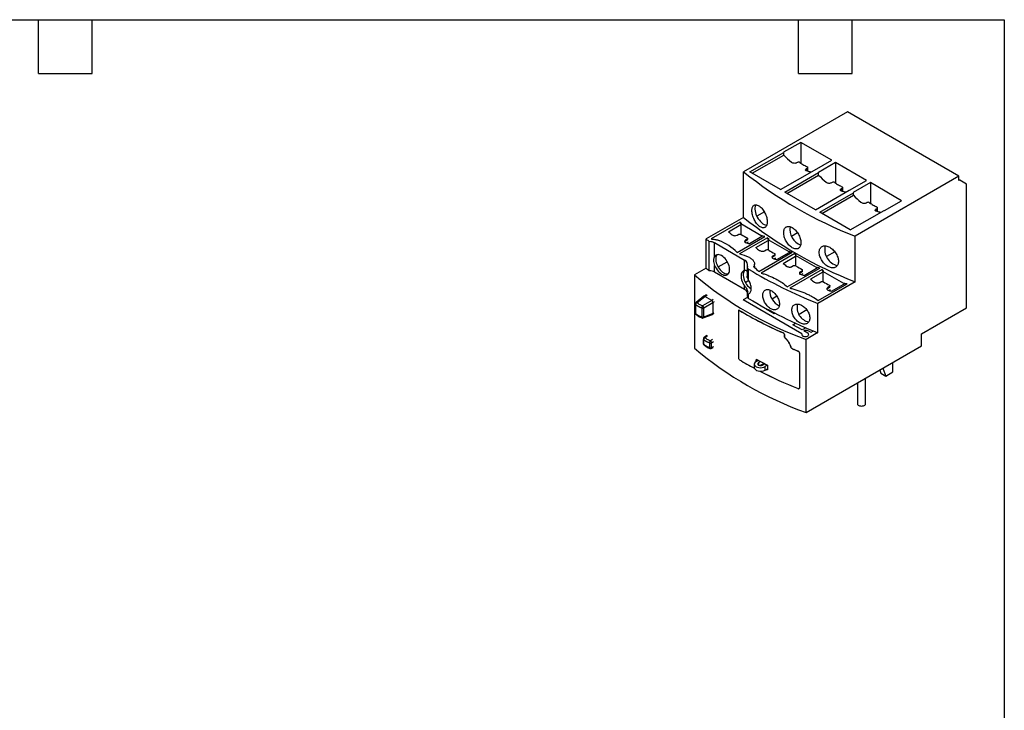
# Model space of a CAD drawing. Header units: inches. Extents: x 0.5 to 21.5, y 0.5 to 16.5.
# Tile 11 of 11: x 10.5 to 21.5, y 8.8 to 16.5. Entities that reach past the tile are written whole.
import ezdxf

# ---------------------------------------------------------------- set-up
doc = ezdxf.new("R2010")
doc.units = ezdxf.units.IN
doc.header["$LTSCALE"] = 2
doc.header["$MEASUREMENT"] = 0
doc.layers.add('TEXT', color=140, linetype='Continuous', lineweight=25)

msp = doc.modelspace()

# ---------------------------------------------------------------- linework, layer by layer
for p, q in [((19.745, 15.47), (18.585, 14.801)), ((20.992, 14.75), (19.745, 15.47)), ((19.224, 15.129), (19.032, 15.018)), ((19.571, 14.928), (19.224, 15.129)), ((19.224, 15.129), (19.224, 14.897)), ((18.656, 14.798), (19.034, 15.016)), ((18.682, 14.784), (19.034, 14.987)), ((19.032, 15.018), (19.034, 15.016)), ((19.034, 14.987), (19.034, 15.016)), ((19.187, 14.905), (19.177, 14.9)), ((19.379, 14.818), (19.571, 14.928)), ((19.614, 14.904), (19.422, 14.793)), ((19.96, 14.703), (19.614, 14.904)), ((19.614, 14.904), (19.614, 14.673)), ((18.585, 14.29), (18.585, 14.801)), ((18.999, 14.601), (18.656, 14.798)), ((18.999, 14.601), (19.377, 14.819)), ((19.046, 14.573), (19.424, 14.791)), ((19.07, 14.559), (19.424, 14.763)), ((19.289, 14.836), (19.298, 14.841)), ((19.289, 14.836), (19.289, 14.809)), ((19.298, 14.811), (19.292, 14.808)), ((19.298, 14.841), (19.298, 14.811)), ((19.304, 14.819), (19.304, 14.849)), ((19.377, 14.819), (19.379, 14.818)), ((19.422, 14.793), (19.424, 14.791)), ((19.424, 14.763), (19.424, 14.791)), ((19.576, 14.681), (19.567, 14.676)), ((19.768, 14.593), (19.96, 14.703)), ((20.004, 14.679), (19.811, 14.568)), ((20.992, 14.75), (19.832, 14.081)), ((20.352, 14.477), (20.004, 14.679)), ((20.004, 14.679), (20.004, 14.448)), ((20.992, 14.701), (20.992, 14.75)), ((21.001, 14.705), (20.992, 14.71)), ((21.001, 14.705), (20.992, 14.701)), ((21.079, 14.66), (21.001, 14.705)), ((21.079, 13.279), (21.079, 14.66)), ((19.388, 14.376), (19.046, 14.573)), ((19.388, 14.376), (19.766, 14.594)), ((19.436, 14.348), (19.814, 14.566)), ((19.46, 14.334), (19.814, 14.538)), ((19.679, 14.612), (19.688, 14.617)), ((19.679, 14.612), (19.679, 14.585)), ((19.688, 14.586), (19.683, 14.583)), ((19.688, 14.617), (19.688, 14.586)), ((19.693, 14.594), (19.693, 14.624)), ((19.766, 14.594), (19.768, 14.593)), ((19.811, 14.568), (19.814, 14.566)), ((19.814, 14.538), (19.814, 14.566)), ((19.966, 14.456), (19.957, 14.45)), ((20.16, 14.366), (20.352, 14.477)), ((18.817, 14.351), (18.732, 14.302)), ((19.778, 14.151), (19.436, 14.348)), ((19.778, 14.151), (20.156, 14.369)), ((20.068, 14.386), (20.077, 14.391)), ((20.068, 14.386), (20.068, 14.359)), ((20.077, 14.361), (20.071, 14.358)), ((20.077, 14.391), (20.077, 14.361)), ((20.083, 14.369), (20.083, 14.398)), ((20.156, 14.369), (20.16, 14.366)), ((18.585, 14.29), (18.166, 14.049)), ((18.545, 14.238), (18.221, 14.051)), ((18.415, 14.13), (18.553, 14.21)), ((18.557, 14.219), (18.545, 14.238)), ((18.553, 14.217), (18.561, 14.222)), ((18.787, 14.082), (18.553, 14.217)), ((18.553, 14.217), (18.553, 14.21)), ((18.553, 14.21), (18.553, 14.102)), ((18.513, 14.091), (18.531, 14.101)), ((19.189, 14.116), (19.122, 14.077)), ((18.166, 13.722), (18.166, 14.049)), ((18.201, 13.694), (18.201, 14.02)), ((18.596, 13.81), (18.261, 14.004)), ((18.261, 13.854), (18.261, 14.004)), ((18.511, 13.898), (18.823, 14.078)), ((18.851, 14.061), (18.539, 13.881)), ((18.626, 14.047), (18.607, 14.036)), ((18.626, 14.037), (18.607, 14.026)), ((18.607, 14.036), (18.607, 14.026)), ((18.636, 14.012), (18.621, 14.004)), ((18.626, 14.047), (18.626, 14.037)), ((18.631, 14.045), (18.631, 14.054)), ((18.787, 14.075), (18.649, 13.995)), ((18.722, 13.953), (18.859, 14.033)), ((18.794, 14.087), (18.787, 14.082)), ((18.787, 14.082), (18.787, 14.075)), ((18.794, 14.079), (18.787, 14.075)), ((18.794, 14.079), (18.794, 14.087)), ((18.863, 14.043), (18.851, 14.061)), ((18.867, 14.045), (18.859, 14.041)), ((19.093, 13.906), (18.859, 14.041)), ((18.859, 14.041), (18.859, 14.033)), ((18.859, 14.033), (18.859, 13.926)), ((19.832, 13.57), (19.832, 14.081)), ((18.754, 13.684), (19.129, 13.901)), ((19.157, 13.885), (18.782, 13.668)), ((18.837, 13.925), (18.819, 13.914)), ((18.938, 13.868), (18.938, 13.877)), ((18.955, 13.818), (19.093, 13.898)), ((19.101, 13.91), (19.093, 13.906)), ((19.093, 13.906), (19.093, 13.898)), ((19.093, 13.898), (19.101, 13.902)), ((19.101, 13.902), (19.101, 13.91)), ((19.169, 13.866), (19.157, 13.885)), ((19.604, 13.906), (19.512, 13.852)), ((18.3, 13.736), (18.402, 13.795)), ((18.596, 13.697), (18.596, 13.81)), ((18.706, 13.746), (18.706, 13.769)), ((18.914, 13.859), (18.932, 13.87)), ((18.932, 13.86), (18.914, 13.849)), ((18.914, 13.859), (18.914, 13.849)), ((18.942, 13.835), (18.927, 13.827)), ((18.932, 13.87), (18.932, 13.86)), ((19.028, 13.776), (19.166, 13.856)), ((19.166, 13.864), (19.173, 13.868)), ((19.4, 13.729), (19.166, 13.864)), ((19.166, 13.864), (19.166, 13.856)), ((19.166, 13.856), (19.166, 13.749)), ((18.166, 13.722), (18.036, 13.647)), ((18.261, 13.677), (18.261, 13.754)), ((18.596, 13.484), (18.261, 13.677)), ((18.625, 13.735), (18.625, 13.633)), ((18.641, 13.59), (18.641, 13.712)), ((18.7, 13.737), (18.7, 13.742)), ((19.072, 13.514), (19.436, 13.724)), ((19.464, 13.708), (19.103, 13.499)), ((19.143, 13.748), (19.125, 13.737)), ((19.22, 13.683), (19.238, 13.693)), ((19.22, 13.683), (19.22, 13.672)), ((19.238, 13.683), (19.22, 13.672)), ((19.248, 13.659), (19.233, 13.65)), ((19.238, 13.693), (19.238, 13.683)), ((19.244, 13.691), (19.244, 13.701)), ((19.262, 13.641), (19.4, 13.721)), ((19.472, 13.679), (19.334, 13.6)), ((19.407, 13.733), (19.4, 13.729)), ((19.4, 13.729), (19.4, 13.721)), ((19.4, 13.721), (19.407, 13.725)), ((19.407, 13.725), (19.407, 13.733)), ((19.476, 13.689), (19.464, 13.708)), ((19.472, 13.687), (19.479, 13.691)), ((19.706, 13.552), (19.472, 13.687)), ((19.472, 13.687), (19.472, 13.679)), ((19.472, 13.679), (19.472, 13.572)), ((18.036, 13.647), (18.036, 12.828)), ((18.603, 13.564), (18.643, 13.587)), ((19.832, 13.57), (19.413, 13.329)), ((19.418, 13.36), (19.742, 13.547)), ((19.431, 13.56), (19.45, 13.571)), ((19.568, 13.465), (19.706, 13.544)), ((19.713, 13.556), (19.706, 13.552)), ((19.706, 13.552), (19.706, 13.544)), ((19.706, 13.544), (19.713, 13.548)), ((19.713, 13.548), (19.713, 13.556)), ((18.596, 13.484), (18.596, 13.525)), ((18.625, 13.439), (18.625, 13.409)), ((18.641, 13.386), (18.641, 13.435)), ((19.544, 13.516), (19.526, 13.506)), ((19.526, 13.506), (19.526, 13.496)), ((19.544, 13.506), (19.526, 13.496)), ((19.554, 13.482), (19.539, 13.473)), ((19.544, 13.516), (19.544, 13.506)), ((19.55, 13.514), (19.55, 13.524)), ((18.045, 13.323), (18.045, 13.22)), ((18.139, 13.408), (18.053, 13.339)), ((18.064, 13.339), (18.15, 13.407)), ((18.228, 13.362), (18.125, 13.303)), ((18.139, 13.279), (18.241, 13.338)), ((18.168, 13.425), (18.14, 13.408)), ((18.15, 13.407), (18.176, 13.423)), ((18.15, 13.407), (18.15, 13.407)), ((18.228, 13.362), (18.15, 13.407)), ((18.244, 13.372), (18.228, 13.362)), ((18.228, 13.362), (18.228, 13.362)), ((18.256, 13.347), (18.241, 13.338)), ((18.241, 13.338), (18.241, 13.338)), ((18.241, 13.338), (18.241, 13.216)), ((18.629, 13.396), (18.58, 13.367)), ((19.237, 12.988), (18.58, 13.367)), ((18.957, 13.408), (18.903, 13.377)), ((19.413, 13.002), (19.413, 13.329)), ((18.048, 13.318), (18.048, 13.215)), ((18.117, 13.278), (18.117, 13.175)), ((18.139, 13.176), (18.139, 13.279)), ((18.241, 13.216), (18.139, 13.176)), ((18.237, 13.207), (18.252, 13.216)), ((18.241, 13.216), (18.256, 13.224)), ((18.241, 13.216), (18.241, 13.216)), ((18.526, 13.242), (18.526, 12.721)), ((18.53, 13.251), (18.529, 13.251)), ((18.54, 13.25), (18.54, 13.25)), ((18.838, 13.264), (18.845, 13.268)), ((18.926, 13.213), (18.838, 13.264)), ((18.937, 13.22), (18.926, 13.213)), ((19.292, 13.255), (19.206, 13.205)), ((20.574, 12.987), (21.079, 13.279)), ((18.134, 13.166), (18.236, 13.206)), ((19.137, 13.091), (19.166, 13.108)), ((19.029, 12.999), (19.029, 12.999)), ((19.239, 13.032), (19.137, 13.091)), ((19.282, 13.057), (19.239, 13.032)), ((19.257, 13.023), (19.261, 13.025)), ((19.302, 12.997), (19.257, 13.023)), ((19.413, 13.002), (19.283, 12.927)), ((19.329, 13.012), (19.34, 13.006)), ((19.34, 13.006), (19.366, 13.022)), ((18.135, 12.932), (18.135, 12.878)), ((18.137, 12.873), (18.137, 12.926)), ((18.173, 12.971), (18.142, 12.947)), ((18.153, 12.947), (18.182, 12.969)), ((18.206, 12.833), (18.206, 12.887)), ((18.238, 12.926), (18.214, 12.912)), ((18.227, 12.888), (18.25, 12.901)), ((18.227, 12.835), (18.227, 12.888)), ((19.043, 12.957), (19.043, 12.976)), ((19.045, 12.956), (19.045, 12.976)), ((19.045, 12.976), (19.045, 12.976)), ((19.045, 12.956), (19.045, 12.956)), ((19.054, 12.938), (19.054, 12.938)), ((19.283, 12.108), (19.283, 12.927)), ((20.574, 12.853), (20.574, 12.987)), ((18.218, 12.824), (18.223, 12.826)), ((18.222, 12.825), (18.245, 12.834)), ((18.25, 12.843), (18.227, 12.835)), ((19.132, 12.822), (19.132, 12.822)), ((19.195, 12.796), (19.195, 12.796)), ((19.212, 12.386), (19.212, 12.773)), ((19.212, 12.773), (19.212, 12.773)), ((19.283, 12.108), (20.574, 12.853)), ((18.724, 12.681), (18.746, 12.694)), ((18.733, 12.701), (18.727, 12.697)), ((18.727, 12.682), (18.727, 12.697)), ((18.775, 12.679), (18.752, 12.665)), ((18.752, 12.665), (18.752, 12.638)), ((20.254, 12.562), (20.254, 12.669)), ((18.704, 12.651), (18.704, 12.611)), ((18.816, 12.658), (18.771, 12.633)), ((18.792, 12.636), (18.785, 12.64)), ((18.797, 12.639), (18.823, 12.655)), ((18.806, 12.652), (18.813, 12.648)), ((18.85, 12.638), (18.825, 12.623)), ((18.825, 12.581), (18.825, 12.623)), ((18.825, 12.581), (18.851, 12.596)), ((18.845, 12.586), (18.839, 12.589)), ((18.845, 12.586), (18.851, 12.589)), ((18.851, 12.634), (18.851, 12.589)), ((20.107, 12.584), (20.12, 12.549)), ((20.142, 12.604), (20.176, 12.517)), ((20.176, 12.517), (20.254, 12.562)), ((19.948, 12.207), (19.948, 12.492)), ((20.12, 12.549), (20.176, 12.517)), ((19.207, 12.376), (19.207, 12.376)), ((19.212, 12.386), (19.212, 12.386)), ((19.857, 12.44), (19.857, 12.207))]:
    msp.add_line(p, q)
at = {"flags": 128}
for points in [[(18.723, 14.432), (18.719, 14.424), (18.714, 14.411), (18.712, 14.397), (18.711, 14.381), (18.713, 14.363), (18.716, 14.345), (18.722, 14.327), (18.729, 14.309), (18.738, 14.291), (18.749, 14.274), (18.761, 14.258), (18.774, 14.244), (18.787, 14.231), (18.801, 14.22), (18.816, 14.212), (18.83, 14.207), (18.843, 14.203), (18.844, 14.203)], [(18.261, 13.754), (18.268, 13.737), (18.277, 13.721), (18.288, 13.705), (18.299, 13.69), (18.312, 13.677), (18.325, 13.666), (18.338, 13.657), (18.351, 13.65), (18.364, 13.646), (18.377, 13.644), (18.389, 13.645), (18.399, 13.649), (18.408, 13.655), (18.416, 13.663), (18.422, 13.674), (18.426, 13.686), (18.428, 13.7), (18.428, 13.716), (18.426, 13.732), (18.422, 13.749), (18.416, 13.767), (18.408, 13.784), (18.399, 13.8), (18.389, 13.816), (18.377, 13.83), (18.364, 13.843), (18.351, 13.854), (18.338, 13.863), (18.325, 13.869), (18.312, 13.873), (18.299, 13.874), (18.288, 13.873), (18.277, 13.869), (18.268, 13.863), (18.261, 13.854)], [(18.289, 13.873), (18.286, 13.87), (18.28, 13.859), (18.276, 13.847), (18.274, 13.833), (18.274, 13.818), (18.276, 13.801), (18.279, 13.784), (18.285, 13.767), (18.293, 13.75), (18.302, 13.733), (18.312, 13.717), (18.324, 13.703), (18.336, 13.69), (18.349, 13.679), (18.363, 13.67), (18.376, 13.663), (18.389, 13.659), (18.401, 13.658), (18.413, 13.659)], [(18.596, 13.697), (18.585, 13.693), (18.576, 13.687), (18.568, 13.679), (18.562, 13.668), (18.558, 13.656), (18.556, 13.642), (18.556, 13.626), (18.558, 13.609), (18.562, 13.592), (18.568, 13.575), (18.576, 13.557), (18.585, 13.541), (18.596, 13.525)], [(18.595, 13.696), (18.592, 13.693), (18.586, 13.683), (18.582, 13.67), (18.58, 13.656), (18.58, 13.641), (18.582, 13.624), (18.586, 13.607), (18.591, 13.59), (18.599, 13.573), (18.608, 13.556), (18.618, 13.541), (18.63, 13.526), (18.642, 13.513), (18.655, 13.502), (18.669, 13.493), (18.671, 13.492)], [(18.045, 13.323), (18.045, 13.324), (18.045, 13.325)], [(19.237, 12.988), (19.235, 12.982), (19.236, 12.976), (19.24, 12.97), (19.246, 12.964), (19.255, 12.961), (19.266, 12.958), (19.277, 12.958), (19.288, 12.959), (19.298, 12.962), (19.306, 12.967), (19.311, 12.973), (19.313, 12.979), (19.312, 12.985), (19.309, 12.991), (19.302, 12.997)], [(19.857, 12.207), (19.857, 12.205), (19.86, 12.199), (19.865, 12.193), (19.872, 12.188), (19.881, 12.184), (19.892, 12.182), (19.903, 12.181), (19.914, 12.182), (19.925, 12.184), (19.934, 12.188), (19.941, 12.193), (19.946, 12.199), (19.948, 12.206), (19.948, 12.207)]]:
    msp.add_lwpolyline(points, dxfattribs=at)
for centre, radius, start, end in [((21.518, 18.441), 4.675, 231.1426, 248.8627), ((19.294, 14.82), 0.0099, 294.3747, 354.3053), ((19.684, 14.595), 0.0099, 294.3747, 354.3053), ((20.073, 14.37), 0.0099, 294.3747, 354.3053), ((21.518, 17.931), 4.675, 231.1426, 248.8627), ((18.942, 14.72), 0.791, 228.2508, 232.1883), ((18.888, 14.593), 0.593, 236.2756, 243.7298), ((19.294, 14.159), 0.192, 171.6951, 248.3649), ((20.44, 16.785), 3.558, 230.2834, 231.0109), ((18.196, 13.883), 0.137, 61.641, 87.7283), ((18.125, 13.536), 0.529, 43.1257, 69.5903), ((18.618, 14.005), 0.0237, 117.321, 152.62), ((18.756, 14.398), 0.416, 249.1322, 255.1723), ((18.622, 14.046), 0.0099, 294.3747, 354.3052), ((18.321, 13.126), 0.787, 65.3684, 73.8966), ((19.248, 14.543), 0.791, 228.2508, 232.1883), ((19.195, 14.417), 0.593, 236.2756, 243.7298), ((19.67, 13.927), 0.178, 165.2612, 258.4961), ((18.578, 13.762), 0.0519, 340.4163, 69.273), ((18.925, 13.828), 0.0237, 117.321, 152.62), ((19.062, 14.221), 0.416, 249.1322, 255.1723), ((18.928, 13.869), 0.0099, 294.3747, 354.3052), ((19.554, 14.366), 0.791, 228.2508, 232.1883), ((20.44, 16.459), 3.558, 230.2834, 231.0109), ((18.196, 13.557), 0.137, 61.641, 87.7283), ((18.651, 13.735), 0.0255, 159.8918, 247.4279), ((21.341, 18.186), 5.226, 238.8852, 248.3527), ((19.501, 14.24), 0.593, 236.2756, 243.7298), ((19.231, 13.651), 0.0237, 117.321, 152.62), ((19.368, 14.044), 0.416, 249.1322, 255.1723), ((19.234, 13.692), 0.0099, 294.3747, 354.3052), ((20.642, 16.722), 4.031, 229.7129, 250.2944), ((19.861, 14.19), 0.791, 228.2508, 232.1883), ((19.807, 14.063), 0.593, 236.2756, 243.7298), ((18.566, 13.423), 0.0678, 21.1594, 63.2366), ((19.057, 13.467), 0.18, 175.9713, 245.7314), ((19.537, 13.475), 0.0237, 117.321, 152.62), ((19.674, 13.867), 0.416, 249.1322, 255.1723), ((19.54, 13.515), 0.0099, 294.3747, 354.3052), ((18.053, 13.324), 0.00778, 181.4364, 225.334), ((18.058, 13.33), 0.0105, 57.733, 121.4191), ((18.654, 13.412), 0.0292, 185.3714, 243.8689), ((21.341, 17.859), 5.226, 238.8852, 248.3527), ((18.053, 13.22), 0.008, 182.0608, 224.7095), ((18.126, 13.308), 0.0315, 253.0792, 293.8459), ((18.105, 13.276), 0.0336, 28.8887, 53.1549), ((18.106, 13.275), 0.0336, 6.8467, 31.1107), ((20.793, 17.033), 4.403, 239.2185, 246.3539), ((20.794, 17.033), 4.404, 239.2182, 246.3752), ((19.345, 13.281), 0.162, 165.5333, 258.8418), ((18.126, 13.205), 0.0315, 253.0793, 293.8454), ((18.129, 13.175), 0.0102, 297.2127, 3.3887), ((19.275, 12.908), 0.118, 62.4432, 96.8655), ((18.143, 12.932), 0.00776, 181.4403, 225.0278), ((18.148, 12.938), 0.0105, 57.7145, 121.5989), ((18.215, 12.918), 0.0323, 253.5821, 273.7797), ((18.192, 12.883), 0.0362, 7.4737, 52.5261), ((18.216, 12.914), 0.0285, 272.8135, 294.7844), ((20.642, 15.903), 4.031, 229.7129, 250.2944), ((18.143, 12.878), 0.00798, 182.0114, 224.4153), ((18.215, 12.864), 0.0323, 253.5818, 273.7794), ((18.216, 12.861), 0.0285, 272.8141, 294.784), ((18.217, 12.834), 0.0102, 297.1567, 3.395), ((21.088, 17.555), 5.122, 247.5197, 248.2855), ((21.089, 17.557), 5.124, 247.5401, 248.3058), ((20.658, 16.238), 4.126, 239.1109, 241.7479), ((20.658, 16.237), 4.125, 239.1098, 241.7474), ((20.802, 16.62), 4.432, 242.1675, 243.7978), ((20.947, 16.8), 4.758, 242.7414, 248.3731), ((20.947, 16.8), 4.758, 242.7415, 248.3939)]:
    msp.add_arc(centre, radius, start, end)
for centre, major_axis, ratio, start_param, end_param in [((19.107, 14.402), (0.63, 0), 0.577288, 3.60943, 3.661379), ((19.107, 14.402), (0.63, 0), 0.577288, 4.192603, 4.244551), ((19.413, 14.225), (0.63, 0), 0.577288, 3.60943, 3.661379), ((19.413, 14.225), (0.63, 0), 0.577288, 4.192603, 4.244551), ((19.72, 14.049), (0.63, 0), 0.577288, 3.60943, 3.661379), ((19.72, 14.049), (0.63, 0), 0.577288, 4.192603, 4.244551), ((20.026, 13.872), (0.63, 0), 0.577288, 3.60943, 3.661379), ((20.026, 13.872), (0.63, 0), 0.577288, 4.192603, 4.244551), ((18.15, 13.392), (-0.0111, 0.0163), 0.575205, 5.458358, 6.326494), ((18.228, 13.347), (-0.0098, 0.017), 0.527063, 3.930867, 5.494067), ((18.228, 13.224), (-0.0085, 0.0178), 0.575197, 3.098285, 3.966582), ((18.775, 12.652), (0.0709, 0.0017), 0.592198, 2.342403, 5.483996), ((18.775, 12.652), (0.0315, 0.0007), 0.592198, 2.342403, 5.483996), ((18.775, 12.61), (0.0709, -0.0016), 0.561981, 3.154013, 5.510207)]:
    msp.add_ellipse(centre, major_axis=major_axis, ratio=ratio, start_param=start_param, end_param=end_param)
for points, knots in [([(19.034, 14.987), (19.062, 14.957), (19.09, 14.931), (19.12, 14.907), (19.121, 14.906), (19.122, 14.905)], [0, 0, 0, 0, 0.25, 0.25, 0.2586444, 0.2586444, 0.2586444, 0.2586444]), ([(19.177, 14.9), (19.174, 14.898), (19.169, 14.896), (19.16, 14.894), (19.155, 14.894), (19.144, 14.895), (19.139, 14.896), (19.13, 14.9), (19.125, 14.902), (19.122, 14.905)], [0, 0, 0, 0, 0.25, 0.25, 0.5, 0.5, 0.75, 0.75, 1, 1, 1, 1]), ([(19.214, 14.903), (19.211, 14.906), (19.206, 14.907), (19.195, 14.908), (19.19, 14.907), (19.187, 14.905)], [0, 0, 0, 0, 0.5, 0.5, 1, 1, 1, 1]), ([(19.214, 14.903), (19.229, 14.893), (19.244, 14.884), (19.271, 14.868), (19.285, 14.861), (19.298, 14.855)], [0.3770091, 0.3770091, 0.3770091, 0.3770091, 0.5, 0.5, 0.6138806, 0.6138806, 0.6138806, 0.6138806]), ([(19.289, 14.809), (19.285, 14.81), (19.282, 14.812), (19.278, 14.816), (19.277, 14.819), (19.277, 14.826), (19.281, 14.832), (19.289, 14.836)], [0, 0, 0, 0, 0.25, 0.25, 0.5, 0.5, 1, 1, 1, 1]), ([(19.338, 14.796), (19.335, 14.797), (19.319, 14.799), (19.302, 14.805), (19.289, 14.809)], [0, 0, 0, 0, 0.195411, 1, 1, 1, 1]), ([(19.298, 14.841), (19.302, 14.843), (19.304, 14.846), (19.304, 14.851), (19.302, 14.854), (19.298, 14.855)], [0, 0, 0, 0, 0.5, 0.5, 1, 1, 1, 1]), ([(19.424, 14.763), (19.451, 14.734), (19.478, 14.708), (19.509, 14.683), (19.51, 14.682), (19.512, 14.681)], [0, 0, 0, 0, 0.25, 0.25, 0.2627683, 0.2627683, 0.2627683, 0.2627683]), ([(19.567, 14.676), (19.563, 14.674), (19.559, 14.672), (19.55, 14.67), (19.544, 14.67), (19.534, 14.671), (19.529, 14.672), (19.519, 14.676), (19.515, 14.678), (19.512, 14.681)], [0, 0, 0, 0, 0.25, 0.25, 0.5, 0.5, 0.75, 0.75, 1, 1, 1, 1]), ([(19.604, 14.679), (19.601, 14.682), (19.595, 14.683), (19.585, 14.684), (19.58, 14.683), (19.576, 14.681)], [0, 0, 0, 0, 0.5, 0.5, 1, 1, 1, 1]), ([(19.604, 14.679), (19.618, 14.67), (19.632, 14.661), (19.66, 14.645), (19.674, 14.637), (19.688, 14.631)], [0.3820082, 0.3820082, 0.3820082, 0.3820082, 0.5, 0.5, 0.6188676, 0.6188676, 0.6188676, 0.6188676]), ([(19.679, 14.585), (19.675, 14.586), (19.672, 14.588), (19.668, 14.592), (19.667, 14.594), (19.667, 14.602), (19.671, 14.607), (19.679, 14.612)], [0, 0, 0, 0, 0.25, 0.25, 0.5, 0.5, 1, 1, 1, 1]), ([(19.728, 14.572), (19.725, 14.572), (19.709, 14.574), (19.692, 14.58), (19.679, 14.585)], [0, 0, 0, 0, 0.2046205, 1, 1, 1, 1]), ([(19.688, 14.617), (19.691, 14.619), (19.693, 14.622), (19.693, 14.627), (19.691, 14.629), (19.688, 14.631)], [0, 0, 0, 0, 0.5, 0.5, 1, 1, 1, 1]), ([(19.814, 14.538), (19.84, 14.51), (19.867, 14.484), (19.897, 14.459), (19.899, 14.457), (19.901, 14.456)], [0, 0, 0, 0, 0.25, 0.25, 0.2666874, 0.2666874, 0.2666874, 0.2666874]), ([(18.678, 14.366), (18.678, 14.358), (18.679, 14.351), (18.681, 14.335), (18.683, 14.326), (18.687, 14.309), (18.689, 14.301), (18.696, 14.284), (18.699, 14.275), (18.707, 14.259), (18.711, 14.251), (18.72, 14.236), (18.725, 14.229), (18.735, 14.216), (18.741, 14.21), (18.752, 14.199), (18.757, 14.194), (18.768, 14.186), (18.774, 14.182), (18.785, 14.177), (18.79, 14.175), (18.801, 14.173), (18.806, 14.173), (18.816, 14.175), (18.82, 14.176), (18.828, 14.181), (18.832, 14.184), (18.838, 14.192), (18.841, 14.196), (18.846, 14.207), (18.847, 14.213), (18.85, 14.226), (18.85, 14.233), (18.85, 14.247), (18.85, 14.255), (18.847, 14.271), (18.846, 14.28), (18.841, 14.296), (18.838, 14.305), (18.832, 14.322), (18.828, 14.33), (18.82, 14.346), (18.816, 14.354), (18.806, 14.369), (18.801, 14.376), (18.791, 14.389), (18.785, 14.395), (18.774, 14.406), (18.769, 14.411), (18.757, 14.419), (18.752, 14.422), (18.741, 14.427), (18.735, 14.429), (18.725, 14.431), (18.72, 14.432), (18.711, 14.43), (18.707, 14.429), (18.699, 14.425), (18.696, 14.422), (18.69, 14.414), (18.687, 14.409), (18.681, 14.394), (18.678, 14.381), (18.678, 14.366)], [0, 0, 0, 0, 0.03125, 0.03125, 0.0625, 0.0625, 0.09375, 0.09375, 0.125, 0.125, 0.15625, 0.15625, 0.1875, 0.1875, 0.21875, 0.21875, 0.25, 0.25, 0.28125, 0.28125, 0.3125, 0.3125, 0.34375, 0.34375, 0.375, 0.375, 0.40625, 0.40625, 0.4375, 0.4375, 0.46875, 0.46875, 0.5, 0.5, 0.53125, 0.53125, 0.5625, 0.5625, 0.59375, 0.59375, 0.625, 0.625, 0.65625, 0.65625, 0.6875, 0.6875, 0.71875, 0.71875, 0.75, 0.75, 0.78125, 0.78125, 0.8125, 0.8125, 0.84375, 0.84375, 0.875, 0.875, 0.90625, 0.90625, 0.9375, 0.9375, 1, 1, 1, 1]), ([(19.957, 14.45), (19.953, 14.448), (19.949, 14.447), (19.939, 14.445), (19.934, 14.445), (19.924, 14.446), (19.919, 14.447), (19.909, 14.45), (19.905, 14.453), (19.901, 14.456)], [0, 0, 0, 0, 0.25, 0.25, 0.5, 0.5, 0.75, 0.75, 1, 1, 1, 1]), ([(19.994, 14.454), (19.99, 14.456), (19.985, 14.458), (19.975, 14.459), (19.97, 14.458), (19.966, 14.456)], [0, 0, 0, 0, 0.5, 0.5, 1, 1, 1, 1]), ([(19.994, 14.454), (20.007, 14.445), (20.021, 14.436), (20.048, 14.42), (20.063, 14.412), (20.077, 14.405)], [0.3869711, 0.3869711, 0.3869711, 0.3869711, 0.5, 0.5, 0.6239356, 0.6239356, 0.6239356, 0.6239356]), ([(20.068, 14.359), (20.065, 14.36), (20.062, 14.362), (20.058, 14.366), (20.057, 14.368), (20.057, 14.376), (20.061, 14.381), (20.068, 14.386)], [0, 0, 0, 0, 0.25, 0.25, 0.5, 0.5, 1, 1, 1, 1]), ([(20.116, 14.346), (20.113, 14.346), (20.098, 14.348), (20.082, 14.354), (20.068, 14.359)], [0, 0, 0, 0, 0.1815621, 1, 1, 1, 1]), ([(20.077, 14.391), (20.081, 14.393), (20.083, 14.396), (20.083, 14.401), (20.081, 14.404), (20.077, 14.405)], [0, 0, 0, 0, 0.5, 0.5, 1, 1, 1, 1]), ([(18.457, 14.095), (18.461, 14.092), (18.465, 14.09), (18.475, 14.087), (18.48, 14.086), (18.495, 14.084), (18.505, 14.087), (18.513, 14.091)], [0, 0, 0, 0, 0.25, 0.25, 0.5, 0.5, 1, 1, 1, 1]), ([(18.531, 14.101), (18.535, 14.103), (18.54, 14.104), (18.55, 14.104), (18.555, 14.102), (18.559, 14.1)], [0, 0, 0, 0, 0.5, 0.5, 1, 1, 1, 1]), ([(19.033, 14.121), (19.033, 14.113), (19.033, 14.105), (19.036, 14.09), (19.038, 14.081), (19.042, 14.065), (19.045, 14.057), (19.052, 14.04), (19.056, 14.032), (19.065, 14.016), (19.07, 14.009), (19.08, 13.994), (19.086, 13.987), (19.097, 13.975), (19.103, 13.969), (19.116, 13.959), (19.122, 13.954), (19.134, 13.947), (19.141, 13.944), (19.153, 13.94), (19.159, 13.938), (19.171, 13.937), (19.177, 13.937), (19.188, 13.939), (19.193, 13.941), (19.202, 13.947), (19.206, 13.95), (19.213, 13.958), (19.216, 13.963), (19.221, 13.974), (19.223, 13.98), (19.226, 13.993), (19.226, 14), (19.226, 14.015), (19.226, 14.022), (19.223, 14.038), (19.221, 14.046), (19.216, 14.063), (19.213, 14.071), (19.206, 14.087), (19.202, 14.095), (19.193, 14.111), (19.188, 14.118), (19.177, 14.133), (19.171, 14.139), (19.16, 14.152), (19.153, 14.157), (19.141, 14.167), (19.135, 14.172), (19.122, 14.179), (19.116, 14.182), (19.103, 14.187), (19.097, 14.188), (19.086, 14.189), (19.08, 14.189), (19.07, 14.187), (19.065, 14.186), (19.056, 14.181), (19.052, 14.177), (19.045, 14.169), (19.042, 14.165), (19.035, 14.149), (19.033, 14.135), (19.033, 14.121)], [0, 0, 0, 0, 0.03125, 0.03125, 0.0625, 0.0625, 0.09375, 0.09375, 0.125, 0.125, 0.15625, 0.15625, 0.1875, 0.1875, 0.21875, 0.21875, 0.25, 0.25, 0.28125, 0.28125, 0.3125, 0.3125, 0.34375, 0.34375, 0.375, 0.375, 0.40625, 0.40625, 0.4375, 0.4375, 0.46875, 0.46875, 0.5, 0.5, 0.53125, 0.53125, 0.5625, 0.5625, 0.59375, 0.59375, 0.625, 0.625, 0.65625, 0.65625, 0.6875, 0.6875, 0.71875, 0.71875, 0.75, 0.75, 0.78125, 0.78125, 0.8125, 0.8125, 0.84375, 0.84375, 0.875, 0.875, 0.90625, 0.90625, 0.9375, 0.9375, 1, 1, 1, 1]), ([(18.231, 14.047), (18.238, 14.047), (18.245, 14.046), (18.259, 14.045), (18.266, 14.044), (18.286, 14.04), (18.298, 14.036), (18.31, 14.032)], [0, 0, 0, 0, 0.25, 0.25, 0.5, 0.5, 1, 1, 1, 1]), ([(18.607, 14.036), (18.604, 14.034), (18.601, 14.032), (18.597, 14.026), (18.596, 14.024), (18.596, 14.019), (18.597, 14.016), (18.601, 14.012), (18.604, 14.01), (18.607, 14.008)], [0, 0, 0, 0, 0.25, 0.25, 0.5, 0.5, 0.75, 0.75, 1, 1, 1, 1]), ([(18.626, 14.061), (18.629, 14.059), (18.631, 14.057), (18.631, 14.052), (18.629, 14.049), (18.626, 14.047)], [0, 0, 0, 0, 0.5, 0.5, 1, 1, 1, 1]), ([(18.819, 13.914), (18.815, 13.912), (18.811, 13.91), (18.801, 13.908), (18.796, 13.908), (18.786, 13.909), (18.781, 13.91), (18.771, 13.913), (18.767, 13.916), (18.763, 13.918)], [0, 0, 0, 0, 0.25, 0.25, 0.5, 0.5, 0.75, 0.75, 1, 1, 1, 1]), ([(18.865, 13.923), (18.861, 13.925), (18.856, 13.927), (18.846, 13.928), (18.841, 13.927), (18.837, 13.925)], [0, 0, 0, 0, 0.5, 0.5, 1, 1, 1, 1]), ([(18.932, 13.87), (18.936, 13.872), (18.938, 13.875), (18.938, 13.88), (18.936, 13.883), (18.932, 13.884)], [0, 0, 0, 0, 0.5, 0.5, 1, 1, 1, 1]), ([(19.431, 13.9), (19.431, 13.893), (19.431, 13.885), (19.434, 13.869), (19.436, 13.861), (19.441, 13.845), (19.445, 13.837), (19.452, 13.821), (19.457, 13.813), (19.466, 13.798), (19.472, 13.79), (19.483, 13.777), (19.49, 13.77), (19.502, 13.758), (19.509, 13.753), (19.523, 13.744), (19.53, 13.74), (19.544, 13.733), (19.551, 13.731), (19.565, 13.727), (19.572, 13.726), (19.585, 13.726), (19.591, 13.726), (19.603, 13.729), (19.608, 13.731), (19.619, 13.737), (19.623, 13.741), (19.631, 13.749), (19.635, 13.754), (19.64, 13.766), (19.642, 13.772), (19.645, 13.785), (19.646, 13.792), (19.646, 13.807), (19.645, 13.814), (19.642, 13.83), (19.64, 13.838), (19.635, 13.854), (19.631, 13.862), (19.623, 13.878), (19.619, 13.886), (19.609, 13.901), (19.603, 13.908), (19.591, 13.922), (19.585, 13.928), (19.572, 13.94), (19.565, 13.945), (19.551, 13.954), (19.544, 13.958), (19.53, 13.965), (19.523, 13.967), (19.509, 13.971), (19.503, 13.972), (19.49, 13.973), (19.484, 13.972), (19.472, 13.97), (19.467, 13.967), (19.457, 13.962), (19.452, 13.958), (19.445, 13.95), (19.441, 13.945), (19.433, 13.929), (19.431, 13.915), (19.431, 13.9)], [0, 0, 0, 0, 0.03125, 0.03125, 0.0625, 0.0625, 0.09375, 0.09375, 0.125, 0.125, 0.15625, 0.15625, 0.1875, 0.1875, 0.21875, 0.21875, 0.25, 0.25, 0.28125, 0.28125, 0.3125, 0.3125, 0.34375, 0.34375, 0.375, 0.375, 0.40625, 0.40625, 0.4375, 0.4375, 0.46875, 0.46875, 0.5, 0.5, 0.53125, 0.53125, 0.5625, 0.5625, 0.59375, 0.59375, 0.625, 0.625, 0.65625, 0.65625, 0.6875, 0.6875, 0.71875, 0.71875, 0.75, 0.75, 0.78125, 0.78125, 0.8125, 0.8125, 0.84375, 0.84375, 0.875, 0.875, 0.90625, 0.90625, 0.9375, 0.9375, 1, 1, 1, 1]), ([(18.261, 13.854), (18.257, 13.849), (18.254, 13.842), (18.251, 13.831), (18.25, 13.827), (18.249, 13.819), (18.249, 13.814), (18.249, 13.802), (18.25, 13.792), (18.254, 13.774), (18.257, 13.764), (18.261, 13.754)], [0, 0, 0, 0, 0.25, 0.25, 0.375, 0.375, 0.5, 0.5, 0.75, 0.75, 1, 1, 1, 1]), ([(18.649, 13.841), (18.655, 13.838), (18.661, 13.835), (18.672, 13.828), (18.677, 13.824), (18.685, 13.817), (18.689, 13.813), (18.695, 13.804), (18.698, 13.8), (18.702, 13.791), (18.704, 13.787), (18.706, 13.778), (18.706, 13.773), (18.706, 13.759), (18.704, 13.75), (18.7, 13.742)], [0, 0, 0, 0, 0.125, 0.125, 0.25, 0.25, 0.375, 0.375, 0.5, 0.5, 0.625, 0.625, 0.75, 0.75, 1, 1, 1, 1]), ([(18.914, 13.859), (18.91, 13.857), (18.907, 13.855), (18.903, 13.85), (18.902, 13.847), (18.902, 13.842), (18.903, 13.839), (18.907, 13.835), (18.91, 13.833), (18.914, 13.832)], [0, 0, 0, 0, 0.25, 0.25, 0.5, 0.5, 0.75, 0.75, 1, 1, 1, 1]), ([(18.625, 13.685), (18.624, 13.686), (18.622, 13.69), (18.616, 13.694), (18.607, 13.698), (18.6, 13.697), (18.596, 13.697)], [0, 0, 0, 0, 0.103598, 0.378102, 0.662241, 1, 1, 1, 1]), ([(18.7, 13.739), (18.7, 13.738), (18.699, 13.737), (18.701, 13.735), (18.702, 13.734)], [0, 0, 0, 0, 0.346024, 1, 1, 1, 1]), ([(18.706, 13.745), (18.706, 13.741), (18.706, 13.737), (18.704, 13.732), (18.704, 13.732)], [0, 0, 0, 0, 0.929179, 1, 1, 1, 1]), ([(18.782, 13.668), (18.796, 13.663), (18.811, 13.659), (18.839, 13.649), (18.853, 13.644), (18.894, 13.628), (18.921, 13.616), (18.958, 13.596), (18.97, 13.589), (18.994, 13.575), (19.005, 13.568), (19.036, 13.546), (19.055, 13.53), (19.072, 13.514)], [0, 0, 0, 0, 0.125, 0.125, 0.25, 0.25, 0.5, 0.5, 0.625, 0.625, 0.75, 0.75, 1, 1, 1, 1]), ([(19.125, 13.737), (19.122, 13.735), (19.117, 13.734), (19.108, 13.732), (19.102, 13.731), (19.092, 13.732), (19.087, 13.733), (19.078, 13.737), (19.073, 13.739), (19.07, 13.742)], [0, 0, 0, 0, 0.25, 0.25, 0.5, 0.5, 0.75, 0.75, 1, 1, 1, 1]), ([(19.171, 13.746), (19.168, 13.749), (19.163, 13.75), (19.152, 13.751), (19.147, 13.75), (19.143, 13.748)], [0, 0, 0, 0, 0.5, 0.5, 1, 1, 1, 1]), ([(19.22, 13.683), (19.216, 13.68), (19.213, 13.678), (19.209, 13.673), (19.208, 13.67), (19.208, 13.665), (19.209, 13.662), (19.213, 13.658), (19.216, 13.656), (19.22, 13.655)], [0, 0, 0, 0, 0.25, 0.25, 0.5, 0.5, 0.75, 0.75, 1, 1, 1, 1]), ([(19.238, 13.693), (19.242, 13.695), (19.244, 13.698), (19.244, 13.703), (19.242, 13.706), (19.238, 13.708)], [0, 0, 0, 0, 0.5, 0.5, 1, 1, 1, 1]), ([(18.641, 13.59), (18.637, 13.597), (18.63, 13.61), (18.624, 13.624), (18.625, 13.631), (18.625, 13.632)], [0, 0, 0, 0, 0.445297, 0.893455, 1, 1, 1, 1]), ([(18.641, 13.435), (18.646, 13.437), (18.65, 13.44), (18.657, 13.447), (18.66, 13.451), (18.665, 13.462), (18.667, 13.467), (18.67, 13.48), (18.671, 13.487), (18.671, 13.502), (18.67, 13.51), (18.667, 13.525), (18.665, 13.534), (18.66, 13.55), (18.657, 13.558), (18.65, 13.575), (18.646, 13.582), (18.641, 13.59)], [0, 0, 0, 0, 0.125, 0.125, 0.25, 0.25, 0.375, 0.375, 0.5, 0.5, 0.625, 0.625, 0.75, 0.75, 0.875, 0.875, 1, 1, 1, 1]), ([(19.431, 13.56), (19.428, 13.558), (19.423, 13.557), (19.414, 13.555), (19.409, 13.555), (19.398, 13.555), (19.393, 13.556), (19.384, 13.56), (19.379, 13.562), (19.376, 13.565)], [0, 0, 0, 0, 0.25, 0.25, 0.5, 0.5, 0.75, 0.75, 1, 1, 1, 1]), ([(19.45, 13.571), (19.453, 13.573), (19.458, 13.574), (19.469, 13.574), (19.474, 13.572), (19.478, 13.569)], [0, 0, 0, 0, 0.5, 0.5, 1, 1, 1, 1]), ([(18.596, 13.525), (18.602, 13.516), (18.609, 13.508), (18.619, 13.493), (18.623, 13.485), (18.629, 13.472), (18.631, 13.466), (18.631, 13.455), (18.629, 13.45), (18.627, 13.446)], [0, 0, 0, 0, 0.25, 0.25, 0.5, 0.5, 0.75, 0.75, 1, 1, 1, 1]), ([(18.627, 13.446), (18.625, 13.443), (18.625, 13.441), (18.625, 13.437), (18.626, 13.435), (18.628, 13.433), (18.63, 13.433), (18.635, 13.433), (18.638, 13.434), (18.641, 13.435)], [0, 0, 0, 0, 0.25, 0.25, 0.5, 0.5, 0.75, 0.75, 1, 1, 1, 1]), ([(18.799, 13.42), (18.799, 13.414), (18.799, 13.407), (18.802, 13.392), (18.803, 13.385), (18.808, 13.37), (18.811, 13.362), (18.817, 13.347), (18.821, 13.34), (18.83, 13.326), (18.834, 13.319), (18.844, 13.306), (18.85, 13.3), (18.861, 13.289), (18.867, 13.284), (18.879, 13.275), (18.885, 13.271), (18.897, 13.265), (18.903, 13.262), (18.915, 13.258), (18.921, 13.257), (18.932, 13.257), (18.938, 13.257), (18.948, 13.259), (18.953, 13.261), (18.961, 13.266), (18.965, 13.269), (18.972, 13.277), (18.975, 13.281), (18.98, 13.291), (18.982, 13.297), (18.984, 13.309), (18.985, 13.315), (18.985, 13.329), (18.984, 13.336), (18.982, 13.35), (18.98, 13.358), (18.975, 13.372), (18.972, 13.38), (18.965, 13.395), (18.961, 13.402), (18.953, 13.416), (18.948, 13.423), (18.938, 13.435), (18.932, 13.441), (18.921, 13.452), (18.915, 13.457), (18.903, 13.466), (18.897, 13.47), (18.885, 13.477), (18.879, 13.479), (18.867, 13.483), (18.861, 13.484), (18.85, 13.485), (18.844, 13.485), (18.835, 13.483), (18.83, 13.481), (18.821, 13.476), (18.818, 13.473), (18.811, 13.465), (18.808, 13.461), (18.801, 13.446), (18.799, 13.434), (18.799, 13.42)], [0, 0, 0, 0, 0.03125, 0.03125, 0.0625, 0.0625, 0.09375, 0.09375, 0.125, 0.125, 0.15625, 0.15625, 0.1875, 0.1875, 0.21875, 0.21875, 0.25, 0.25, 0.28125, 0.28125, 0.3125, 0.3125, 0.34375, 0.34375, 0.375, 0.375, 0.40625, 0.40625, 0.4375, 0.4375, 0.46875, 0.46875, 0.5, 0.5, 0.53125, 0.53125, 0.5625, 0.5625, 0.59375, 0.59375, 0.625, 0.625, 0.65625, 0.65625, 0.6875, 0.6875, 0.71875, 0.71875, 0.75, 0.75, 0.78125, 0.78125, 0.8125, 0.8125, 0.84375, 0.84375, 0.875, 0.875, 0.90625, 0.90625, 0.9375, 0.9375, 1, 1, 1, 1]), ([(19.103, 13.499), (19.118, 13.496), (19.133, 13.492), (19.163, 13.484), (19.178, 13.479), (19.222, 13.465), (19.25, 13.454), (19.291, 13.436), (19.304, 13.43), (19.33, 13.417), (19.342, 13.41), (19.377, 13.39), (19.399, 13.375), (19.418, 13.36)], [0, 0, 0, 0, 0.125, 0.125, 0.25, 0.25, 0.5, 0.5, 0.625, 0.625, 0.75, 0.75, 1, 1, 1, 1]), ([(19.526, 13.506), (19.522, 13.504), (19.52, 13.501), (19.516, 13.496), (19.515, 13.493), (19.515, 13.488), (19.516, 13.486), (19.52, 13.481), (19.522, 13.48), (19.526, 13.478)], [0, 0, 0, 0, 0.25, 0.25, 0.5, 0.5, 0.75, 0.75, 1, 1, 1, 1]), ([(19.544, 13.531), (19.548, 13.529), (19.55, 13.527), (19.55, 13.521), (19.548, 13.518), (19.544, 13.516)], [0, 0, 0, 0, 0.5, 0.5, 1, 1, 1, 1]), ([(18.053, 13.339), (18.053, 13.339), (18.05, 13.337), (18.048, 13.333), (18.046, 13.328), (18.045, 13.326), (18.045, 13.325)], [0, 0, 0, 0, 0.0377129, 0.4718027, 0.8292151, 1, 1, 1, 1]), ([(18.064, 13.339), (18.062, 13.338), (18.06, 13.337), (18.056, 13.334), (18.054, 13.332), (18.051, 13.328), (18.05, 13.326), (18.048, 13.322), (18.048, 13.32), (18.048, 13.318)], [0, 0, 0, 0, 0.25, 0.25, 0.5, 0.5, 0.75, 0.75, 1, 1, 1, 1]), ([(18.125, 13.303), (18.112, 13.307), (18.1, 13.312), (18.079, 13.324), (18.071, 13.331), (18.064, 13.339)], [0, 0, 0, 0, 0.5, 0.5, 1, 1, 1, 1]), ([(18.045, 13.221), (18.045, 13.22), (18.045, 13.216), (18.047, 13.212), (18.048, 13.21), (18.049, 13.209)], [0, 0, 0, 0, 0.394724, 0.80494, 1, 1, 1, 1]), ([(18.117, 13.278), (18.115, 13.279), (18.11, 13.28), (18.103, 13.282), (18.096, 13.285), (18.09, 13.288), (18.083, 13.291), (18.077, 13.294), (18.071, 13.298), (18.066, 13.302), (18.061, 13.306), (18.056, 13.31), (18.052, 13.314), (18.049, 13.317), (18.048, 13.318)], [0, 0, 0, 0, 0.083343, 0.16668, 0.250013, 0.333342, 0.416669, 0.499996, 0.583322, 0.66665, 0.749981, 0.833315, 0.916655, 1, 1, 1, 1]), ([(18.117, 13.175), (18.115, 13.175), (18.11, 13.177), (18.103, 13.18), (18.096, 13.183), (18.09, 13.186), (18.083, 13.189), (18.077, 13.192), (18.071, 13.196), (18.066, 13.199), (18.061, 13.203), (18.056, 13.207), (18.052, 13.211), (18.049, 13.213), (18.048, 13.215)], [0, 0, 0, 0, 0.083342, 0.166683, 0.250023, 0.333362, 0.416699, 0.500035, 0.583368, 0.6667, 0.750029, 0.833355, 0.916679, 1, 1, 1, 1]), ([(18.048, 13.215), (18.048, 13.213), (18.048, 13.21), (18.05, 13.208), (18.051, 13.207), (18.051, 13.207)], [0, 0, 0, 0, 0.5663295, 0.8829366, 1, 1, 1, 1]), ([(18.125, 13.303), (18.125, 13.303), (18.124, 13.302), (18.123, 13.3), (18.122, 13.298), (18.121, 13.295), (18.119, 13.291), (18.118, 13.287), (18.118, 13.283), (18.117, 13.28), (18.117, 13.279), (18.117, 13.278)], [0, 0, 0, 0, 0.082246, 0.161818, 0.241249, 0.368626, 0.500162, 0.647361, 0.813251, 0.901784, 1, 1, 1, 1]), ([(18.54, 13.25), (18.536, 13.252), (18.533, 13.253), (18.528, 13.25), (18.526, 13.246), (18.526, 13.242)], [0, 0, 0, 0, 0.5, 0.5, 1, 1, 1, 1]), ([(18.54, 13.25), (18.536, 13.252), (18.533, 13.253), (18.528, 13.25), (18.526, 13.246), (18.526, 13.242)], [0, 0, 0, 0, 0.5, 0.5, 1, 1, 1, 1]), ([(19.124, 13.255), (19.124, 13.248), (19.125, 13.241), (19.127, 13.226), (19.129, 13.219), (19.134, 13.204), (19.137, 13.197), (19.144, 13.182), (19.149, 13.175), (19.158, 13.161), (19.163, 13.155), (19.174, 13.142), (19.179, 13.137), (19.191, 13.126), (19.198, 13.121), (19.211, 13.113), (19.217, 13.109), (19.23, 13.104), (19.237, 13.101), (19.25, 13.098), (19.256, 13.097), (19.268, 13.097), (19.274, 13.098), (19.285, 13.1), (19.291, 13.103), (19.3, 13.108), (19.304, 13.111), (19.312, 13.119), (19.315, 13.124), (19.32, 13.134), (19.322, 13.14), (19.325, 13.152), (19.326, 13.159), (19.326, 13.172), (19.325, 13.179), (19.322, 13.193), (19.32, 13.201), (19.315, 13.215), (19.312, 13.223), (19.304, 13.237), (19.3, 13.244), (19.291, 13.258), (19.285, 13.264), (19.274, 13.276), (19.269, 13.282), (19.256, 13.293), (19.25, 13.297), (19.237, 13.306), (19.23, 13.309), (19.217, 13.315), (19.211, 13.317), (19.198, 13.32), (19.192, 13.321), (19.179, 13.322), (19.174, 13.321), (19.163, 13.319), (19.158, 13.317), (19.149, 13.311), (19.144, 13.308), (19.137, 13.3), (19.134, 13.296), (19.127, 13.281), (19.124, 13.268), (19.124, 13.255)], [0, 0, 0, 0, 0.03125, 0.03125, 0.0625, 0.0625, 0.09375, 0.09375, 0.125, 0.125, 0.15625, 0.15625, 0.1875, 0.1875, 0.21875, 0.21875, 0.25, 0.25, 0.28125, 0.28125, 0.3125, 0.3125, 0.34375, 0.34375, 0.375, 0.375, 0.40625, 0.40625, 0.4375, 0.4375, 0.46875, 0.46875, 0.5, 0.5, 0.53125, 0.53125, 0.5625, 0.5625, 0.59375, 0.59375, 0.625, 0.625, 0.65625, 0.65625, 0.6875, 0.6875, 0.71875, 0.71875, 0.75, 0.75, 0.78125, 0.78125, 0.8125, 0.8125, 0.84375, 0.84375, 0.875, 0.875, 0.90625, 0.90625, 0.9375, 0.9375, 1, 1, 1, 1]), ([(18.05, 13.207), (18.055, 13.203), (18.063, 13.194), (18.08, 13.183), (18.099, 13.174), (18.113, 13.168), (18.12, 13.166)], [0, 0, 0, 0, 0.252377, 0.503251, 0.752495, 1, 1, 1, 1]), ([(18.119, 13.166), (18.119, 13.167), (18.118, 13.168), (18.117, 13.171), (18.117, 13.173), (18.117, 13.175)], [0, 0, 0, 0, 0.5, 0.5, 1, 1, 1, 1]), ([(18.119, 13.166), (18.121, 13.166), (18.125, 13.165), (18.13, 13.165), (18.132, 13.166), (18.134, 13.167)], [0, 0, 0, 0, 0.391364, 0.720587, 1, 1, 1, 1]), ([(19.043, 12.976), (19.043, 12.981), (19.041, 12.986), (19.035, 12.994), (19.031, 12.998), (19.027, 12.999)], [0, 0, 0, 0, 0.5, 0.5, 1, 1, 1, 1]), ([(19.045, 12.976), (19.045, 12.98), (19.043, 12.985), (19.037, 12.993), (19.033, 12.997), (19.029, 12.999)], [0, 0, 0, 0, 0.5, 0.5, 1, 1, 1, 1]), ([(18.137, 12.941), (18.136, 12.939), (18.135, 12.936), (18.135, 12.932), (18.135, 12.932)], [0, 0, 0, 0, 0.742163, 1, 1, 1, 1]), ([(18.142, 12.947), (18.141, 12.946), (18.139, 12.944), (18.138, 12.942), (18.137, 12.941)], [0, 0, 0, 0, 0.59193, 1, 1, 1, 1]), ([(18.142, 12.938), (18.14, 12.936), (18.139, 12.934), (18.138, 12.93), (18.137, 12.928), (18.137, 12.926)], [0, 0, 0, 0, 0.5, 0.5, 1, 1, 1, 1]), ([(18.206, 12.887), (18.203, 12.887), (18.198, 12.889), (18.192, 12.891), (18.185, 12.894), (18.178, 12.897), (18.172, 12.9), (18.166, 12.903), (18.161, 12.906), (18.155, 12.91), (18.15, 12.914), (18.146, 12.918), (18.141, 12.922), (18.139, 12.925), (18.137, 12.926)], [0, 0, 0, 0, 0.083347, 0.166687, 0.250022, 0.333353, 0.416681, 0.500007, 0.583334, 0.66666, 0.749989, 0.833321, 0.916658, 1, 1, 1, 1]), ([(18.153, 12.947), (18.152, 12.946), (18.149, 12.945), (18.145, 12.942), (18.144, 12.94), (18.142, 12.938)], [0, 0, 0, 0, 0.5, 0.5, 1, 1, 1, 1]), ([(18.214, 12.912), (18.201, 12.916), (18.189, 12.921), (18.169, 12.932), (18.16, 12.939), (18.153, 12.947)], [0, 0, 0, 0, 0.5, 0.5, 1, 1, 1, 1]), ([(18.206, 12.887), (18.206, 12.889), (18.206, 12.891), (18.206, 12.895), (18.207, 12.898), (18.209, 12.903), (18.209, 12.905), (18.212, 12.909), (18.213, 12.911), (18.214, 12.912)], [0, 0, 0, 0, 0.25, 0.25, 0.5, 0.5, 0.75, 0.75, 1, 1, 1, 1]), ([(19.052, 12.939), (19.049, 12.941), (19.047, 12.944), (19.044, 12.951), (19.043, 12.954), (19.043, 12.957)], [0, 0, 0, 0, 0.5, 0.5, 1, 1, 1, 1]), ([(19.054, 12.938), (19.051, 12.94), (19.049, 12.943), (19.045, 12.95), (19.045, 12.953), (19.045, 12.956)], [0, 0, 0, 0, 0.5, 0.5, 1, 1, 1, 1]), ([(19.114, 12.84), (19.112, 12.849), (19.109, 12.858), (19.101, 12.875), (19.096, 12.884), (19.085, 12.901), (19.079, 12.909), (19.066, 12.924), (19.059, 12.932), (19.052, 12.939)], [0, 0, 0, 0, 0.25, 0.25, 0.5, 0.5, 0.75, 0.75, 1, 1, 1, 1]), ([(19.116, 12.839), (19.114, 12.848), (19.11, 12.857), (19.102, 12.875), (19.098, 12.883), (19.087, 12.9), (19.081, 12.908), (19.068, 12.924), (19.061, 12.931), (19.054, 12.938)], [0, 0, 0, 0, 0.25, 0.25, 0.5, 0.5, 0.75, 0.75, 1, 1, 1, 1]), ([(18.135, 12.879), (18.135, 12.878), (18.135, 12.874), (18.136, 12.87), (18.138, 12.868), (18.139, 12.867)], [0, 0, 0, 0, 0.398989, 0.810356, 1, 1, 1, 1]), ([(18.206, 12.833), (18.203, 12.834), (18.198, 12.836), (18.192, 12.838), (18.185, 12.841), (18.178, 12.844), (18.172, 12.847), (18.166, 12.851), (18.161, 12.854), (18.155, 12.858), (18.15, 12.861), (18.146, 12.865), (18.141, 12.869), (18.139, 12.872), (18.137, 12.873)], [0, 0, 0, 0, 0.083342, 0.166683, 0.250023, 0.333361, 0.416699, 0.500034, 0.583368, 0.666699, 0.750029, 0.833355, 0.916679, 1, 1, 1, 1]), ([(18.137, 12.873), (18.138, 12.871), (18.138, 12.868), (18.139, 12.866), (18.14, 12.865), (18.14, 12.865)], [0, 0, 0, 0, 0.569116, 0.88752, 1, 1, 1, 1]), ([(18.14, 12.865), (18.144, 12.861), (18.153, 12.853), (18.169, 12.842), (18.188, 12.832), (18.202, 12.827), (18.209, 12.825)], [0, 0, 0, 0, 0.252488, 0.503405, 0.752614, 1, 1, 1, 1]), ([(18.209, 12.825), (18.208, 12.825), (18.208, 12.825), (18.207, 12.827), (18.206, 12.829), (18.206, 12.832), (18.206, 12.833)], [0, 0, 0, 0, 0.16155, 0.403033, 0.617215, 1, 1, 1, 1]), ([(18.209, 12.825), (18.209, 12.825), (18.21, 12.824), (18.214, 12.824), (18.217, 12.824), (18.218, 12.824)], [0, 0, 0, 0, 0.036644, 0.49333, 1, 1, 1, 1]), ([(19.13, 12.822), (19.126, 12.824), (19.123, 12.826), (19.118, 12.832), (19.116, 12.836), (19.114, 12.84)], [0, 0, 0, 0, 0.5, 0.5, 1, 1, 1, 1]), ([(19.132, 12.822), (19.128, 12.823), (19.125, 12.825), (19.119, 12.832), (19.117, 12.835), (19.116, 12.839)], [0, 0, 0, 0, 0.5, 0.5, 1, 1, 1, 1]), ([(19.21, 12.774), (19.21, 12.778), (19.208, 12.783), (19.202, 12.791), (19.198, 12.795), (19.193, 12.796)], [0, 0, 0, 0, 0.5, 0.5, 1, 1, 1, 1]), ([(19.212, 12.773), (19.212, 12.777), (19.21, 12.782), (19.204, 12.791), (19.199, 12.794), (19.195, 12.796)], [0, 0, 0, 0, 0.5, 0.5, 1, 1, 1, 1]), ([(18.526, 12.721), (18.526, 12.717), (18.528, 12.712), (18.533, 12.703), (18.536, 12.699), (18.54, 12.697)], [0, 0, 0, 0, 0.5, 0.5, 1, 1, 1, 1]), ([(18.526, 12.721), (18.526, 12.717), (18.528, 12.712), (18.533, 12.703), (18.536, 12.699), (18.54, 12.697)], [0, 0, 0, 0, 0.5, 0.5, 1, 1, 1, 1]), ([(18.727, 12.697), (18.727, 12.699), (18.728, 12.7), (18.73, 12.702), (18.731, 12.701), (18.733, 12.701)], [0, 0, 0, 0, 0.5, 0.5, 1, 1, 1, 1]), ([(18.845, 12.643), (18.847, 12.643), (18.849, 12.641), (18.851, 12.638), (18.851, 12.636), (18.851, 12.634)], [0, 0, 0, 0, 0.5, 0.5, 1, 1, 1, 1]), ([(18.851, 12.589), (18.851, 12.587), (18.851, 12.586), (18.849, 12.585), (18.847, 12.585), (18.845, 12.586)], [0, 0, 0, 0, 0.5, 0.5, 1, 1, 1, 1]), ([(19.193, 12.377), (19.198, 12.375), (19.202, 12.375), (19.208, 12.379), (19.21, 12.382), (19.21, 12.386)], [0, 0, 0, 0, 0.5, 0.5, 1, 1, 1, 1]), ([(19.195, 12.376), (19.199, 12.375), (19.204, 12.375), (19.21, 12.378), (19.212, 12.382), (19.212, 12.386)], [0, 0, 0, 0, 0.5, 0.5, 1, 1, 1, 1])]:
    msp.add_open_spline(points, degree=3, knots=knots)
for points in [[(18.221, 14.051), (18.224, 14.05), (18.228, 14.048), (18.231, 14.047)], [(18.823, 14.078), (18.814, 14.078), (18.804, 14.078), (18.794, 14.079)], [(19.129, 13.901), (19.12, 13.901), (19.11, 13.901), (19.101, 13.902)], [(18.702, 13.734), (18.722, 13.718), (18.739, 13.701), (18.754, 13.684)], [(19.436, 13.724), (19.426, 13.724), (19.416, 13.724), (19.407, 13.725)], [(19.742, 13.547), (19.732, 13.547), (19.723, 13.548), (19.713, 13.548)]]:
    msp.add_open_spline(points, degree=3)
at = {"layer": 'TEXT'}
for p, q in [((0.5, 16.5), (21.5, 16.5)), ((10.7, 15.9), (10.7, 16.5)), ((11.3, 15.9), (11.3, 16.5)), ((19.2, 15.9), (19.2, 16.5)), ((19.8, 15.9), (19.8, 16.5)), ((21.5, 16.5), (21.5, 0.5)), ((10.7, 15.9), (11.3, 15.9)), ((19.2, 15.9), (19.8, 15.9))]:
    msp.add_line(p, q, dxfattribs=at)

doc.saveas('drawing.dxf')
